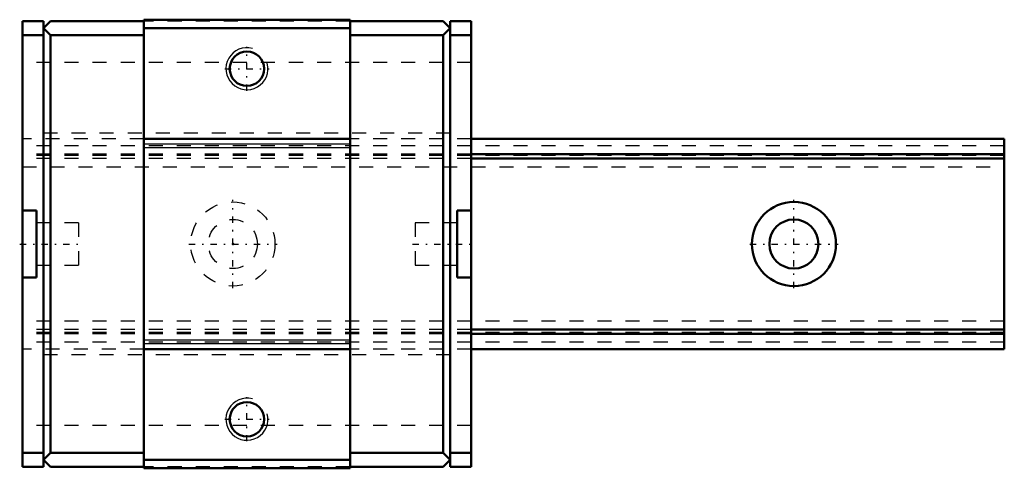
# Model space of a CAD drawing. Header units: millimetres. Extents: x -15.2 to 55, y -16 to 16.
import ezdxf

# ---------------------------------------------------------------- set-up
doc = ezdxf.new("R2010")
doc.units = ezdxf.units.MM
doc.linetypes.add('Center', pattern=[1.5, 0.45, -0.5, 0.05, -0.5])
doc.linetypes.add('Dashed', pattern=[2, 1, -1])
for name, color, linetype, lineweight in [('2d ConnectionPoints', 7, 'Continuous', 50), ('AM_0', 7, 'Continuous', 50), ('AM_4', 3, 'Continuous', 25), ('AM_5', 3, 'Continuous', 25), ('AM_7', 7, 'Center', 25), ('AM_9', 6, 'Dashed', 25)]:
    doc.layers.add(name, color=color, linetype=linetype, lineweight=lineweight)

# ---------------------------------------------------------------- blocks, each defined once
blk = doc.blocks.new('1_SRS15SSS1_Slider_0_in_SRS15SSS70LMG150W00001_4')
at = {"layer": 'AM_0'}
for p, q in [((-15, 15.9), (-15, -15.9)), ((-15, 15.9), (-13.5, 15.9)), ((-13, 15.9), (-13.5, 15.4)), ((-13.5, -15.9), (-13.5, 15.9)), ((-13, 15.9), (-6.35, 15.9)), ((8.35, 16), (-6.35, 16)), ((-6.35, 16), (-6.35, -16)), ((8.35, 16), (8.35, -16)), ((15, 15.9), (8.35, 15.9)), ((15, 15.9), (15.5, 15.4)), ((15.5, -15.9), (15.5, 15.9)), ((17, 15.9), (15.5, 15.9)), ((17, 15.9), (17, -15.9)), ((-15, 14.9), (-13.5, 14.9)), ((-13.5, 15.4), (-13, 14.9)), ((-13, 14.9), (-6.35, 14.9)), ((-13, 14.9), (-13, -14.9)), ((8.35, 15.4), (-6.35, 15.4)), ((15, 14.9), (8.35, 14.9)), ((15.5, 15.4), (15, 14.9)), ((15, 14.9), (15, -14.9)), ((17, 14.9), (15.5, 14.9)), ((8.35, 7.5), (-6.35, 7.5)), ((-15, 2.4), (-14, 2.4)), ((-14, -2.4), (-14, 2.4)), ((16, 2.4), (16, -2.4)), ((16, 2.4), (17, 2.4)), ((-14, -2.4), (-15, -2.4)), ((17, -2.4), (16, -2.4)), ((8.35, -7.5), (-6.35, -7.5)), ((-15, -14.9), (-13.5, -14.9)), ((-13, -14.9), (-13.5, -15.4)), ((-13.5, -15.4), (-13, -15.9)), ((-13, -14.9), (-6.35, -14.9)), ((8.35, -15.4), (-6.35, -15.4)), ((15, -14.9), (8.35, -14.9)), ((15, -14.9), (15.5, -15.4)), ((15.5, -15.4), (15, -15.9)), ((17, -14.9), (15.5, -14.9)), ((-15, -15.9), (-13.5, -15.9)), ((-13, -15.9), (-6.35, -15.9)), ((8.35, -16), (-6.35, -16)), ((15, -15.9), (8.35, -15.9)), ((17, -15.9), (15.5, -15.9))]:
    blk.add_line(p, q, dxfattribs=at)
for centre in [(1, 12.5), (1, -12.5)]:
    blk.add_circle(centre, 1.23, dxfattribs=at)
at = {"layer": 'AM_4'}
for p, q in [((8.35, 7.119), (-6.35, 7.119)), ((8.35, 6.862), (-6.35, 6.862)), ((8.35, -6.862), (-6.35, -6.862)), ((8.35, -7.119), (-6.35, -7.119))]:
    blk.add_line(p, q, dxfattribs=at)
at = {"layer": 'AM_5'}
for centre in [(1, 12.5), (1, -12.5)]:
    blk.add_arc(centre, 1.5, 75, 15, dxfattribs=at)
at = {"layer": 'AM_7'}
for p, q in [((1, 10.925), (1, 14.075)), ((-0.575, 12.5), (2.575, 12.5)), ((-15.2, 0), (-10.8, 0)), ((12.8, 0), (17.2, 0)), ((1, -14.075), (1, -10.925)), ((-0.575, -12.5), (2.575, -12.5))]:
    blk.add_line(p, q, dxfattribs=at)
at = {"layer": 'AM_9'}
for p, q in [((8.35, 15.9), (-6.35, 15.9)), ((17, 12.94), (-15, 12.94)), ((15.5, 7.9), (-13.5, 7.9)), ((-6.35, 7.5), (-15, 7.5)), ((17, 7.5), (8.35, 7.5)), ((17, 6.4), (-15, 6.4)), ((17, 6.323), (-15, 6.323)), ((17, 6.1), (-15, 6.1)), ((-15, 5.5), (17, 5.5)), ((-11, 1.5), (-14, 1.5)), ((-11, 1.5), (-11, -1.5)), ((13, 1.5), (13, -1.5)), ((16, 1.5), (13, 1.5)), ((-14, -1.5), (-11, -1.5)), ((13, -1.5), (16, -1.5)), ((17, -5.5), (-15, -5.5)), ((17, -6.1), (-15, -6.1)), ((17, -6.323), (-15, -6.323)), ((17, -6.4), (-15, -6.4)), ((-6.35, -7.5), (-15, -7.5)), ((17, -7.5), (8.35, -7.5)), ((15.5, -7.9), (-13.5, -7.9)), ((17, -12.94), (-15, -12.94)), ((8.35, -15.9), (-6.35, -15.9))]:
    blk.add_line(p, q, dxfattribs=at)
blk = doc.blocks.new('2_SRS15S7015_Track_0_in_SRS15SSS70LMG150W00001_4')
at = {"layer": 'AM_0'}
for p, q in [((55, 7.5), (17, 7.5)), ((55, 7.5), (55, -7.5)), ((55, 6.4), (17, 6.4)), ((55, 6.1), (17, 6.1)), ((55, -6.1), (17, -6.1)), ((55, -6.4), (17, -6.4)), ((55, -7.5), (17, -7.5))]:
    blk.add_line(p, q, dxfattribs=at)
for radius in [3, 1.75]:
    blk.add_circle((40, 0), radius, dxfattribs=at)
at = {"layer": 'AM_7'}
for p, q in [((0, -3.15), (0, 3.15)), ((40, -3.15), (40, 3.15)), ((-3.15, 0), (3.15, 0)), ((36.85, 0), (43.15, 0))]:
    blk.add_line(p, q, dxfattribs=at)
at = {"layer": 'AM_9'}
for p, q in [((-6.35, 7.5), (-15, 7.5)), ((17, 7.5), (8.35, 7.5)), ((55, 7), (-15, 7)), ((17, 6.4), (-15, 6.4)), ((55, 6.323), (-15, 6.323)), ((17, 6.1), (-15, 6.1)), ((-15, 5.5), (55, 5.5)), ((55, -5.5), (-15, -5.5)), ((17, -6.1), (-15, -6.1)), ((55, -6.323), (-15, -6.323)), ((17, -6.4), (-15, -6.4)), ((55, -7), (-15, -7)), ((-6.35, -7.5), (-15, -7.5)), ((17, -7.5), (8.35, -7.5))]:
    blk.add_line(p, q, dxfattribs=at)
for radius in [3, 1.75]:
    blk.add_circle((0, 0), radius, dxfattribs=at)

msp = doc.modelspace()

# ---------------------------------------------------------------- linework, layer by layer
at = {"layer": '2d ConnectionPoints'}
for p in [(-15, 0), (0, 0), (0, 0)]:
    msp.add_point(p, dxfattribs=at)

# ---------------------------------------------------------------- block references
for name in ['1_SRS15SSS1_Slider_0_in_SRS15SSS70LMG150W00001_4', '2_SRS15S7015_Track_0_in_SRS15SSS70LMG150W00001_4']:
    msp.add_blockref(name, (0, 0))

doc.saveas('drawing.dxf')
